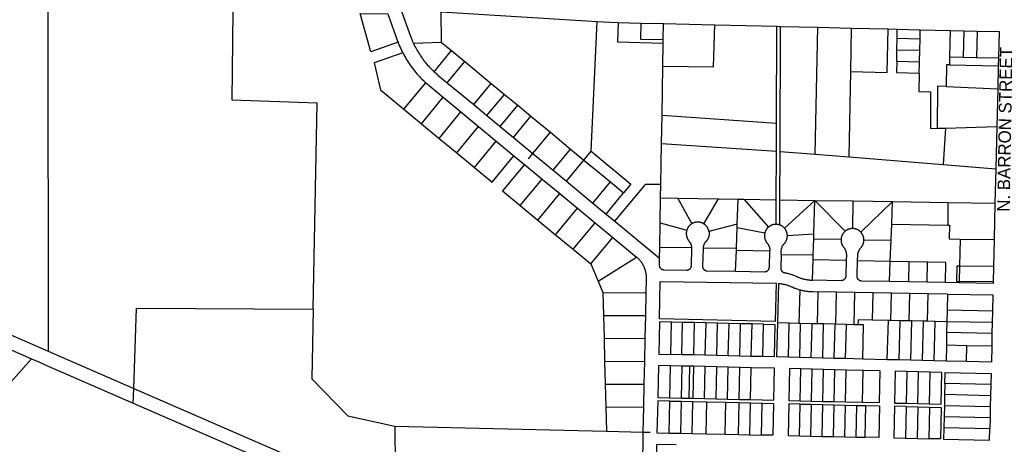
# Model space of a CAD drawing. Header units: feet. Extents: x 1348695 to 1391571, y 443146 to 661817.
# Tile 30 of 58: x 1363599 to 1367899, y 645763 to 647617. Entities that reach past the tile are written whole.
import ezdxf
from ezdxf.enums import TextEntityAlignment as Align

# ---------------------------------------------------------------- set-up
doc = ezdxf.new("R2010")
doc.units = ezdxf.units.FT
doc.header["$MEASUREMENT"] = 0
doc.layers.add('eatpar', color=32, linetype='Continuous')
doc.layers.add('MOT-PHASE 2', color=5, linetype='Continuous')
doc.styles.add('Slanted-Normal', font='font31.shx', dxfattribs={"height": 0.14})

msp = doc.modelspace()

# ---------------------------------------------------------------- linework, layer by layer
at = {"layer": 'eatpar'}
for p, q in [((1363722.125, 647676.75), (1363723.625, 646170.25)), ((1365439.375, 647651.125), (1366121.25, 647609.1875)), ((1365441.875, 647517.9375), (1365439.375, 647651.125)), ((1366095, 647043), (1366121.25, 647609.1875)), ((1366212.5, 647604.9375), (1366312.5, 647602.5625)), ((1366312.5, 647602.5625), (1366411, 647600.25)), ((1366409.875, 647530.25), (1366411, 647600.25)), ((1366411, 647600.25), (1366634.875, 647594.9375)), ((1366634.875, 647594.9375), (1366906, 647588.5)), ((1366904.375, 647165.4375), (1366906, 647588.5)), ((1366906, 647588.5), (1366922.5, 647588.125)), ((1366920.5, 647042.0625), (1366922.5, 647588.125)), ((1366922.5, 647588.125), (1367084.375, 647584.25)), ((1367073.25, 647029.75), (1367084.375, 647584.25)), ((1367084.375, 647584.25), (1367232.125, 647580.75)), ((1367228.375, 647390.75), (1367232.125, 647580.75)), ((1367232.125, 647580.75), (1367392.125, 647576.9375)), ((1367392.125, 647576.9375), (1367432.125, 647576)), ((1367431.375, 647536), (1367432.125, 647576)), ((1367432.125, 647576), (1367532, 647573.625)), ((1367531.25, 647533.625), (1367532, 647573.625)), ((1367532, 647573.625), (1367663, 647570.5)), ((1367663, 647570.5), (1367660.25, 647455.5)), ((1367663, 647570.5), (1367722, 647569.0625)), ((1367722, 647569.0625), (1367719.125, 647454.125)), ((1367722, 647569.0625), (1367781, 647567.6875)), ((1367781, 647567.6875), (1367778.125, 647452.75)), ((1366409.625, 647515.25), (1366409.875, 647530.25)), ((1367430.375, 647486), (1367431.375, 647536)), ((1367431.375, 647536), (1367531.25, 647533.625)), ((1367530.25, 647483.625), (1367531.25, 647533.625)), ((1365441.875, 647517.9375), (1365319.25, 647513.1875)), ((1365409, 647390.1875), (1365485.125, 647482.1875)), ((1365441.875, 647517.9375), (1365485.125, 647482.1875)), ((1365485.125, 647482.1875), (1365542.875, 647434.5)), ((1366408, 647414.5625), (1366409.625, 647515.25)), ((1367429.375, 647436), (1367430.375, 647486)), ((1367430.375, 647486), (1367530.25, 647483.625)), ((1367529.25, 647433.625), (1367530.25, 647483.625)), ((1365466.5, 647341.9375), (1365542.875, 647434.5)), ((1365542.875, 647434.5), (1365658.5, 647338.875)), ((1367429.375, 647436), (1367529.25, 647433.625)), ((1367528.25, 647383.625), (1367529.25, 647433.625)), ((1367660.25, 647455.5), (1367659.375, 647420.5)), ((1367660.25, 647455.5), (1367719.125, 647454.125)), ((1367719.125, 647454.125), (1367778.125, 647452.75)), ((1367778.125, 647452.75), (1367874.125, 647450.4375)), ((1367874.125, 647450.4375), (1367873.25, 647415.4375)), ((1366404.5, 647200.3125), (1366408, 647414.5625)), ((1367221.125, 647017.8125), (1367228.375, 647390.75)), ((1367659.375, 647420.5), (1367873.25, 647415.4375)), ((1367873.25, 647415.4375), (1367870.75, 647315.4375)), ((1365276.75, 647226.3125), (1365373.125, 647341.75)), ((1365466.5, 647341.9375), (1365582.125, 647246.375)), ((1365582.125, 647246.375), (1365658.5, 647338.875)), ((1365658.5, 647338.875), (1365716.375, 647291.0625)), ((1367646.125, 647324.8125), (1367870.75, 647315.4375)), ((1367870.75, 647315.4375), (1367866.75, 647151.3125)), ((1365353.875, 647162.5625), (1365449.375, 647278.1875)), ((1365449.375, 647278.1875), (1365526.5, 647214.5)), ((1365639.875, 647198.625), (1365716.375, 647291.0625)), ((1365716.375, 647291.0625), (1365774.125, 647243.375)), ((1365276.75, 647226.3125), (1365353.875, 647162.5625)), ((1365582.125, 647246.375), (1365639.875, 647198.625)), ((1365697.75, 647150.8125), (1365774.125, 647243.375)), ((1365774.125, 647243.375), (1365832, 647195.5625)), ((1365431, 647098.875), (1365526.5, 647214.5)), ((1365526.5, 647214.5), (1365603.625, 647150.75)), ((1365639.875, 647198.625), (1365697.75, 647150.8125)), ((1365755.5, 647103.0625), (1365832, 647195.5625)), ((1365832, 647195.5625), (1365916.75, 647125.5)), ((1366402.5, 647076.5), (1366404.5, 647200.3125)), ((1366404.5, 647200.3125), (1366904.375, 647165.4375)), ((1365353.875, 647162.5625), (1365431, 647098.875)), ((1365508, 647035.1875), (1365603.625, 647150.75)), ((1365603.625, 647150.75), (1365680.625, 647087.0625)), ((1365697.75, 647150.8125), (1365755.5, 647103.0625)), ((1366903.875, 647043.4375), (1366904.375, 647165.4375)), ((1367606.75, 647142.9375), (1367642.375, 647144.0625)), ((1367642.375, 647144.0625), (1367632.375, 646984.6875)), ((1367642.375, 647144.0625), (1367866.75, 647151.3125)), ((1367866.75, 647151.3125), (1367862.25, 646966.1875)), ((1365431, 647098.875), (1365508, 647035.1875)), ((1365755.5, 647103.0625), (1365840.25, 647033)), ((1365840.25, 647033), (1365916.75, 647125.5)), ((1365916.75, 647125.5), (1366005.375, 647052.1875)), ((1365585.125, 646971.4375), (1365680.625, 647087.0625)), ((1365680.625, 647087.0625), (1365757.75, 647023.375)), ((1365929, 646959.6875), (1366005.375, 647052.1875)), ((1366005.375, 647052.1875), (1366063.125, 647004.4375)), ((1366399.5, 646899.6875), (1366402.5, 647076.5)), ((1366402.5, 647076.5), (1366903.875, 647043.4375)), ((1365508, 647035.1875), (1365585.125, 646971.4375)), ((1365757.75, 647023.375), (1365804, 646985.125)), ((1365821.125, 647009.875), (1365840.25, 647033)), ((1365840.25, 647033), (1365929, 646959.6875)), ((1365986.75, 646911.9375), (1366063.125, 647004.4375)), ((1366063.125, 647004.4375), (1366095, 647043)), ((1366063.125, 647004.4375), (1366178.875, 646908.8125)), ((1366903.125, 646831.0625), (1366903.875, 647043.4375)), ((1366919.625, 646830.8125), (1366920.5, 647042.0625)), ((1366920.5, 647042.0625), (1367073.25, 647029.75)), ((1367073.25, 647029.75), (1367221.125, 647017.8125)), ((1367221.125, 647017.8125), (1367632.375, 646984.6875)), ((1365804, 646985.125), (1365881.125, 646921.4375)), ((1365929, 646959.6875), (1365986.75, 646911.9375)), ((1367632.375, 646984.6875), (1367862.25, 646966.1875)), ((1367862.25, 646966.1875), (1367858.5, 646815.375)), ((1365785.5, 646805.8125), (1365881.125, 646921.4375)), ((1365881.125, 646921.4375), (1365958.125, 646857.75)), ((1365986.75, 646911.9375), (1366102.375, 646816.375)), ((1366102.375, 646816.375), (1366178.875, 646908.8125)), ((1366178.875, 646908.8125), (1366236.625, 646861.0625)), ((1366398.5, 646839.375), (1366399.5, 646899.6875)), ((1365862.625, 646742.125), (1365958.125, 646857.75)), ((1365958.125, 646857.75), (1366035.25, 646794)), ((1366160.125, 646768.625), (1366236.625, 646861.0625)), ((1366396.625, 646729.9375), (1366398.5, 646839.375)), ((1366398.5, 646839.375), (1366473.25, 646838.125)), ((1366473.25, 646838.125), (1366651.5, 646835.1875)), ((1366535.25, 646726.6875), (1366473.25, 646838.125)), ((1366587.25, 646725.625), (1366651.5, 646835.1875)), ((1366651.5, 646835.1875), (1366736.875, 646833.8125)), ((1366733.125, 646723.875), (1366736.875, 646833.8125)), ((1366736.875, 646833.8125), (1366761.875, 646833.375)), ((1366761.875, 646833.375), (1366903.125, 646831.0625)), ((1366761.875, 646833.375), (1366869.75, 646711.75)), ((1366902.75, 646723.5625), (1366903.125, 646831.0625)), ((1366919.25, 646720.5625), (1366919.625, 646830.8125)), ((1366919.625, 646830.8125), (1367072, 646828.3125)), ((1362142.75, 646792.5), (1363650.875, 646136.4375)), ((1365785.5, 646805.8125), (1365862.625, 646742.125)), ((1365939.625, 646678.4375), (1366035.25, 646794)), ((1366035.25, 646794), (1366112.375, 646730.3125)), ((1366102.375, 646816.375), (1366160.125, 646768.625)), ((1366939.5, 646706.75), (1367072, 646828.3125)), ((1367067.875, 646681.625), (1367072, 646828.3125)), ((1367072, 646828.3125), (1367239.375, 646825.5625)), ((1367072, 646828.3125), (1367204, 646693.3125)), ((1367238, 646705.0625), (1367239.375, 646825.5625)), ((1367239.375, 646825.5625), (1367411.375, 646822.75)), ((1367411.375, 646822.75), (1367272.25, 646689.875)), ((1367407.5, 646723.75), (1367411.375, 646822.75)), ((1367411.375, 646822.75), (1367652.375, 646818.75)), ((1367652.375, 646818.75), (1367858.5, 646815.375)), ((1367652.375, 646818.75), (1367652.5, 646719.75)), ((1367858.5, 646815.375), (1367854.875, 646657)), ((1366160.125, 646768.625), (1366198.75, 646736.75)), ((1365862.625, 646742.125), (1365939.625, 646678.4375)), ((1366016.75, 646614.6875), (1366112.375, 646730.3125)), ((1366112.375, 646730.3125), (1366189.375, 646666.625)), ((1366198.75, 646736.75), (1366394.125, 646575.25)), ((1366394.875, 646624.375), (1366396.625, 646729.9375)), ((1366396.625, 646729.9375), (1366512.375, 646697.625)), ((1366733.125, 646723.875), (1366609.375, 646693.0625)), ((1366729.5, 646618.875), (1366732.625, 646709.8125)), ((1366732.625, 646709.8125), (1366733.125, 646723.875)), ((1366732.625, 646709.8125), (1366853.875, 646686.875)), ((1367404.75, 646655.3125), (1367407.5, 646723.75)), ((1367407.5, 646723.75), (1367652.5, 646719.75)), ((1365939.625, 646678.4375), (1366016.75, 646614.6875)), ((1366093.875, 646551), (1366189.375, 646666.625)), ((1366189.375, 646666.625), (1366293.375, 646580.6875)), ((1366952, 646675), (1367067.875, 646681.625)), ((1367065.25, 646590), (1367067.25, 646660.3125)), ((1367067.25, 646660.3125), (1367067.875, 646681.625)), ((1367067.25, 646660.3125), (1367186.375, 646658.3125)), ((1367706.625, 646659.4375), (1367703.5, 646541.5)), ((1367706.625, 646659.4375), (1367854.875, 646657)), ((1366394.125, 646575.25), (1366394.875, 646624.375)), ((1366394.875, 646624.375), (1366533.375, 646622.125)), ((1366583.875, 646621.375), (1366729.5, 646618.875)), ((1366729.25, 646610.5625), (1366729.5, 646618.875)), ((1367286.25, 646654.25), (1367404.75, 646655.3125)), ((1367401.125, 646563.5), (1367404.75, 646655.3125)), ((1367854.875, 646657), (1367852.125, 646538.875)), ((1366016.75, 646614.6875), (1366093.875, 646551)), ((1366125, 646475.6875), (1366293.375, 646580.6875)), ((1366726.125, 646519), (1366729.25, 646610.5625)), ((1366729.25, 646610.5625), (1366875.25, 646608.1875)), ((1366924.75, 646592.3125), (1367065.25, 646590)), ((1367064.625, 646569.8125), (1367065.25, 646590)), ((1366093.875, 646551), (1366125, 646475.6875)), ((1367062.125, 646479.875), (1367064.625, 646569.8125)), ((1367064.625, 646569.8125), (1367208.875, 646567.4375)), ((1367258.75, 646565.8125), (1367401.125, 646563.5)), ((1367397.625, 646473.9375), (1367401, 646561.875)), ((1367401, 646561.875), (1367401.125, 646563.5)), ((1367483.75, 646560.375), (1367401, 646561.875)), ((1367481.875, 646472.4375), (1367483.75, 646560.375)), ((1367563.75, 646559), (1367483.75, 646560.375)), ((1367561.875, 646471), (1367563.75, 646559)), ((1367703.5, 646541.5), (1367701.75, 646474.5625)), ((1367852.125, 646538.875), (1367703.5, 646541.5)), ((1367852.125, 646538.875), (1367850.625, 646471.875)), ((1366125, 646475.6875), (1366145.625, 646425.9375)), ((1367481.875, 646472.4375), (1367397.625, 646473.9375)), ((1367561.875, 646471), (1367481.875, 646472.4375)), ((1367641.875, 646469.5625), (1367561.875, 646471)), ((1367701.625, 646468.5), (1367641.875, 646469.5625)), ((1367701.75, 646474.5625), (1367701.625, 646468.5)), ((1367850.625, 646471.875), (1367701.75, 646474.5625)), ((1366145.625, 646425.9375), (1366335.75, 646425.125)), ((1366145.625, 646425.9375), (1366148.375, 646326.0625)), ((1366333.625, 646325.125), (1366335.75, 646425.125)), ((1367003.625, 646291.1875), (1367007.375, 646437.5625)), ((1367083.625, 646289.25), (1367087.125, 646429.375)), ((1367167.125, 646427.9375), (1367087.125, 646429.375)), ((1367163.625, 646287.3125), (1367167.125, 646427.9375)), ((1367247.125, 646426.5), (1367167.125, 646427.9375)), ((1367243.625, 646285.375), (1367247.125, 646426.5)), ((1367327.125, 646425.0625), (1367247.125, 646426.5)), ((1367324.125, 646305.0625), (1367327.125, 646425.0625)), ((1367407.125, 646423.625), (1367327.125, 646425.0625)), ((1367404.125, 646303.4375), (1367407.125, 646423.625)), ((1367487.125, 646422.25), (1367407.125, 646423.625)), ((1367484.125, 646301.875), (1367487.125, 646422.25)), ((1367567.125, 646420.8125), (1367487.125, 646422.25)), ((1367564, 646300.25), (1367567.125, 646420.8125)), ((1367651.375, 646419.3125), (1367567.125, 646420.8125)), ((1367651.375, 646419.3125), (1367649.75, 646348.5)), ((1366148.375, 646326.0625), (1366333.625, 646325.125)), ((1366148.375, 646326.0625), (1366151.25, 646226.125)), ((1366331.5, 646225.1875), (1366333.625, 646325.125)), ((1367649.75, 646348.5), (1367648.625, 646298.5625)), ((1367847.75, 646344.5625), (1367649.75, 646348.5)), ((1367847.75, 646344.5625), (1367846.625, 646294.5625)), ((1366443, 646155.625), (1366446.125, 646296.875)), ((1366494.25, 646295.6875), (1366446.125, 646296.875)), ((1366491.25, 646154.4375), (1366494.25, 646295.6875)), ((1366546.5, 646294.4375), (1366494.25, 646295.6875)), ((1366543.5, 646153.1875), (1366546.5, 646294.4375)), ((1366596.625, 646293.25), (1366546.5, 646294.4375)), ((1366593.625, 646152), (1366596.625, 646293.25)), ((1366646.875, 646292.0625), (1366596.625, 646293.25)), ((1366643.875, 646150.75), (1366646.875, 646292.0625)), ((1366697.125, 646290.875), (1366646.875, 646292.0625)), ((1366694, 646149.5), (1366697.125, 646290.875)), ((1366747.25, 646289.6875), (1366697.125, 646290.875)), ((1366744.25, 646148.25), (1366747.25, 646289.6875)), ((1366797.5, 646288.4375), (1366747.25, 646289.6875)), ((1366794.5, 646147.0625), (1366797.5, 646288.4375)), ((1366847.625, 646287.25), (1366797.5, 646288.4375)), ((1366844.625, 646145.8125), (1366847.625, 646287.25)), ((1366960, 646292.25), (1366910, 646293.4375)), ((1366956.25, 646143.125), (1366960, 646292.25)), ((1367003.625, 646291.1875), (1366960, 646292.25)), ((1367010, 646291.0625), (1367003.625, 646291.1875)), ((1367006.25, 646141.9375), (1367010, 646291.0625)), ((1367060, 646289.8125), (1367010, 646291.0625)), ((1367056.25, 646140.75), (1367060, 646289.8125)), ((1367083.625, 646289.25), (1367060, 646289.8125)), ((1367110, 646288.625), (1367083.625, 646289.25)), ((1367106.25, 646139.5625), (1367110, 646288.625)), ((1367160, 646287.375), (1367110, 646288.625)), ((1367156.25, 646138.3125), (1367160, 646287.375)), ((1367163.625, 646287.3125), (1367160, 646287.375)), ((1367210, 646286.1875), (1367163.625, 646287.3125)), ((1367206.125, 646137.125), (1367210, 646286.1875)), ((1367243.625, 646285.375), (1367210, 646286.1875)), ((1367260, 646285), (1367243.625, 646285.375)), ((1367392.875, 646303.6875), (1367324.125, 646305.0625)), ((1367388.5, 646132.6875), (1367392.875, 646303.6875)), ((1367404.125, 646303.4375), (1367392.875, 646303.6875)), ((1367443.875, 646302.6875), (1367404.125, 646303.4375)), ((1367439.5, 646131.4375), (1367443.875, 646302.6875)), ((1367484.125, 646301.875), (1367443.875, 646302.6875)), ((1367494.875, 646301.6875), (1367484.125, 646301.875)), ((1367490.5, 646130.1875), (1367494.875, 646301.6875)), ((1367545.875, 646300.625), (1367494.875, 646301.6875)), ((1367541.5, 646129), (1367545.875, 646300.625)), ((1367564, 646300.25), (1367545.875, 646300.625)), ((1367596.875, 646299.625), (1367564, 646300.25)), ((1367592.5, 646127.75), (1367596.875, 646299.625)), ((1367648.625, 646298.5625), (1367596.875, 646299.625)), ((1367648.625, 646298.5625), (1367647.625, 646251.4375)), ((1367846.625, 646294.5625), (1367648.625, 646298.5625)), ((1367846.625, 646294.5625), (1367845.5, 646246.6875)), ((1367647.625, 646251.4375), (1367646.375, 646195.8125)), ((1367845.5, 646246.6875), (1367647.625, 646251.4375)), ((1367845.5, 646246.6875), (1367844.25, 646191)), ((1366151.25, 646226.125), (1366331.5, 646225.1875)), ((1366151.25, 646226.125), (1366154, 646126.1875)), ((1366329.375, 646125.1875), (1366331.5, 646225.1875)), ((1367646.375, 646195.8125), (1367644.75, 646126.5)), ((1367735.875, 646193.625), (1367646.375, 646195.8125)), ((1367734.125, 646124.3125), (1367735.875, 646193.625)), ((1367844.25, 646191), (1367735.875, 646193.625)), ((1363723.625, 646170.25), (1364097.625, 646007.5)), ((1366491.25, 646154.4375), (1366443, 646155.625)), ((1366543.5, 646153.1875), (1366491.25, 646154.4375)), ((1366593.625, 646152), (1366543.5, 646153.1875)), ((1366643.875, 646150.75), (1366593.625, 646152)), ((1366694, 646149.5), (1366643.875, 646150.75)), ((1366744.25, 646148.25), (1366694, 646149.5)), ((1366794.5, 646147.0625), (1366744.25, 646148.25)), ((1366844.625, 646145.8125), (1366794.5, 646147.0625)), ((1367006.25, 646141.9375), (1366956.25, 646143.125)), ((1363650.875, 646136.4375), (1363339.75, 645786.3125)), ((1366154, 646126.1875), (1366329.375, 646125.1875)), ((1366154, 646126.1875), (1366156.875, 646026.3125)), ((1366327.125, 646025.1875), (1366329.375, 646125.1875)), ((1366439.125, 645966.3125), (1366442.125, 646106.0625)), ((1366492.5, 646104.875), (1366442.125, 646106.0625)), ((1366489.5, 645965.125), (1366492.5, 646104.875)), ((1366525.375, 646104.0625), (1366492.5, 646104.875)), ((1366522.375, 645964.375), (1366525.375, 646104.0625)), ((1366542.875, 646103.625), (1366525.375, 646104.0625)), ((1366539.875, 645964), (1366542.875, 646103.625)), ((1366593.125, 646102.4375), (1366542.875, 646103.625)), ((1366590.125, 645962.8125), (1366593.125, 646102.4375)), ((1366643.5, 646101.1875), (1366593.125, 646102.4375)), ((1366640.5, 645961.625), (1366643.5, 646101.1875)), ((1366693.875, 646100), (1366643.5, 646101.1875)), ((1366690.875, 645960.4375), (1366693.875, 646100)), ((1366744.125, 646098.8125), (1366693.875, 646100)), ((1367056.25, 646140.75), (1367006.25, 646141.9375)), ((1367106.25, 646139.5625), (1367056.25, 646140.75)), ((1367156.25, 646138.3125), (1367106.25, 646139.5625)), ((1367206.125, 646137.125), (1367156.25, 646138.3125)), ((1367281.125, 646135.3125), (1367206.125, 646137.125)), ((1367388.5, 646132.6875), (1367281.125, 646135.3125)), ((1367439.5, 646131.4375), (1367388.5, 646132.6875)), ((1367490.5, 646130.1875), (1367439.5, 646131.4375)), ((1367541.5, 646129), (1367490.5, 646130.1875)), ((1367592.5, 646127.75), (1367541.5, 646129)), ((1367644.75, 646126.5), (1367592.5, 646127.75)), ((1367734.125, 646124.3125), (1367644.75, 646126.5)), ((1366741.125, 645959.25), (1366744.125, 646098.8125)), ((1366794.5, 646097.5625), (1366744.125, 646098.8125)), ((1366791.5, 645958.0625), (1366794.5, 646097.5625)), ((1367007.625, 645953), (1367010.625, 646092.3125)), ((1367060.125, 646091.125), (1367010.625, 646092.3125)), ((1367057.125, 645951.875), (1367060.125, 646091.125)), ((1367109.625, 646089.9375), (1367060.125, 646091.125)), ((1367106.625, 645950.6875), (1367109.625, 646089.9375)), ((1367159.125, 646088.75), (1367109.625, 646089.9375)), ((1367156.125, 645949.5625), (1367159.125, 646088.75)), ((1367208.625, 646087.5625), (1367159.125, 646088.75)), ((1367205.625, 645948.4375), (1367208.625, 646087.5625)), ((1367282.875, 646085.75), (1367208.625, 646087.5625)), ((1367279.875, 645946.6875), (1367282.875, 646085.75)), ((1367473.25, 646081.125), (1367470.125, 645942.1875)), ((1367523.5, 646079.875), (1367473.25, 646081.125)), ((1367523.5, 646079.875), (1367520.375, 645941)), ((1367573.875, 646078.625), (1367523.5, 646079.875)), ((1367573.875, 646078.625), (1367570.625, 645939.875)), ((1366156.875, 646026.3125), (1366327.125, 646025.1875)), ((1366156.875, 646026.3125), (1366159.625, 645926.375)), ((1366325, 645925.25), (1366327.125, 646025.1875)), ((1367639.75, 646028.625), (1367638.625, 645980.25)), ((1367840.5, 646023.8125), (1367639.75, 646028.625)), ((1367840.5, 646023.8125), (1367839.375, 645975.375)), ((1364095.5, 645943), (1364097.625, 646007.5)), ((1364097.625, 646007.5), (1365240.625, 645510.25)), ((1367638.625, 645980.25), (1367637.5, 645931.8125)), ((1367839.375, 645975.375), (1367638.625, 645980.25)), ((1367839.375, 645975.375), (1367838.25, 645926.9375)), ((1364095.5, 645943), (1365298, 645419.875)), ((1366435.875, 645812.4375), (1366438.875, 645952.125)), ((1366438.875, 645952.125), (1366489.25, 645950.9375)), ((1366439.125, 645966.3125), (1366489.5, 645965.125)), ((1366486.25, 645811.3125), (1366489.25, 645950.9375)), ((1366489.25, 645950.9375), (1366539.5, 645949.75)), ((1366489.5, 645965.125), (1366522.375, 645964.375)), ((1366522.375, 645964.375), (1366539.875, 645964)), ((1366536.5, 645810.1875), (1366539.5, 645949.75)), ((1366539.5, 645949.75), (1366600.375, 645948.3125)), ((1366539.875, 645964), (1366590.125, 645962.8125)), ((1366590.125, 645962.8125), (1366640.5, 645961.625)), ((1366597.375, 645808.875), (1366600.375, 645948.3125)), ((1366600.375, 645948.3125), (1366682.5, 645946.4375)), ((1366640.5, 645961.625), (1366690.875, 645960.4375)), ((1366679.625, 645807.0625), (1366682.5, 645946.4375)), ((1366682.5, 645946.4375), (1366740.875, 645945.0625)), ((1366690.875, 645960.4375), (1366741.125, 645959.25)), ((1366737.875, 645805.8125), (1366740.875, 645945.0625)), ((1366740.875, 645945.0625), (1366791.25, 645943.875)), ((1366741.125, 645959.25), (1366791.5, 645958.0625)), ((1366788.25, 645804.6875), (1366791.25, 645943.875)), ((1366791.25, 645943.875), (1366841.5, 645942.75)), ((1367004.375, 645800), (1367007.375, 645938.8125)), ((1367007.375, 645938.8125), (1367056.875, 645937.6875)), ((1367007.625, 645953), (1367057.125, 645951.875)), ((1367053.875, 645798.875), (1367056.875, 645937.6875)), ((1367056.875, 645937.6875), (1367106.375, 645936.5)), ((1367057.125, 645951.875), (1367106.625, 645950.6875)), ((1367103.375, 645797.8125), (1367106.375, 645936.5)), ((1367106.375, 645936.5), (1367155.75, 645935.375)), ((1367106.625, 645950.6875), (1367156.125, 645949.5625)), ((1367152.875, 645796.6875), (1367155.75, 645935.375)), ((1367155.75, 645935.375), (1367205.25, 645934.1875)), ((1367156.125, 645949.5625), (1367205.625, 645948.4375)), ((1367202.375, 645795.625), (1367205.25, 645934.1875)), ((1367205.25, 645934.1875), (1367254.75, 645933.0625)), ((1367205.625, 645948.4375), (1367279.875, 645946.6875)), ((1367251.875, 645794.5625), (1367254.75, 645933.0625)), ((1367254.75, 645933.0625), (1367294.75, 645932.125)), ((1367291.75, 645793.6875), (1367294.75, 645932.125)), ((1367470.625, 645928), (1367467.5, 645789.8125)), ((1367470.125, 645942.1875), (1367520.375, 645941)), ((1367470.625, 645928), (1367521.5, 645926.8125)), ((1367520.375, 645941), (1367570.625, 645939.875)), ((1367637.5, 645931.8125), (1367636.375, 645883.4375)), ((1367838.25, 645926.9375), (1367637.5, 645931.8125)), ((1366159.625, 645926.375), (1366325, 645925.25)), ((1366159.625, 645926.375), (1366162.625, 645820.5625)), ((1366322.625, 645816.75), (1366325, 645925.25)), ((1367521.5, 645926.8125), (1367518.25, 645788.6875)), ((1367521.5, 645926.8125), (1367572.25, 645925.625)), ((1367572.25, 645925.625), (1367569.125, 645787.5625)), ((1367838.25, 645926.9375), (1367837.125, 645878.5625)), ((1365237.25, 645842.5), (1366162.625, 645820.5625)), ((1365237.25, 645842.5), (1365240.625, 645510.25)), ((1367636.375, 645883.4375), (1367635.375, 645835)), ((1367837.125, 645878.5625), (1367636.375, 645883.4375)), ((1367837.125, 645878.5625), (1367836, 645830.125)), ((1366162.625, 645820.5625), (1366322.625, 645816.75)), ((1366322.625, 645816.75), (1366352.625, 645816.0625)), ((1366435.875, 645812.4375), (1366486.25, 645811.3125)), ((1366486.25, 645811.3125), (1366536.5, 645810.1875)), ((1366536.5, 645810.1875), (1366597.375, 645808.875)), ((1366597.375, 645808.875), (1366679.625, 645807.0625)), ((1366679.625, 645807.0625), (1366737.875, 645805.8125)), ((1366737.875, 645805.8125), (1366788.25, 645804.6875)), ((1366788.25, 645804.6875), (1366838.625, 645803.5625)), ((1367004.375, 645800), (1367053.875, 645798.875)), ((1367053.875, 645798.875), (1367103.375, 645797.8125)), ((1367836, 645830.125), (1367635.375, 645835)), ((1367103.375, 645797.8125), (1367152.875, 645796.6875)), ((1367152.875, 645796.6875), (1367202.375, 645795.625)), ((1367202.375, 645795.625), (1367251.875, 645794.5625)), ((1367251.875, 645794.5625), (1367291.75, 645793.6875)), ((1367467.5, 645789.8125), (1367518.25, 645788.6875)), ((1367518.25, 645788.6875), (1367569.125, 645787.5625))]:
    msp.add_line(p, q, dxfattribs=at)
for points in [[(1364881.125, 646353.3125), (1364897.75, 647252.9375), (1364527.125, 647265.25), (1364532.25, 647654.25)], [(1365439.375, 647651.125), (1365263.375, 647661.9375), (1365306.25, 647544.6875), (1365308.625, 647538.25), (1365311.125, 647531.8125), (1365313.875, 647525.4375), (1365316.625, 647519.125), (1365319.25, 647513.1875)], [(1365086, 647644.25), (1365206.75, 647642.0625), (1365249.875, 647524.0625), (1365251.75, 647519.0625)], [(1365251.75, 647519.0625), (1365133.125, 647477.5625), (1365086, 647644.25)], [(1366121.25, 647609.1875), (1366176.625, 647605.8125), (1366212.5, 647604.9375)], [(1366212.5, 647604.9375), (1366210.625, 647519.9375), (1366409.625, 647515.25)], [(1366312.5, 647602.5625), (1366309.875, 647532.625), (1366409.875, 647530.25)], [(1366408, 647414.5625), (1366629.5, 647411.5625), (1366634.875, 647594.9375)], [(1367228.375, 647390.75), (1367388.375, 647386.9375), (1367392.125, 647576.9375)], [(1367781, 647567.6875), (1367877, 647565.375), (1367874.125, 647450.4375)], [(1365251.75, 647519.0625), (1365252.625, 647516.6875), (1365255.625, 647509.3125), (1365258.625, 647501.9375), (1365261.75, 647494.6875), (1365265.125, 647487.4375), (1365268.5, 647480.3125), (1365272.125, 647473.1875)], [(1365319.25, 647513.1875), (1365322.375, 647506.625), (1365325.5, 647500.5), (1365328.625, 647494.375), (1365332, 647488.3125), (1365335.375, 647482.3125), (1365338.875, 647476.375), (1365342.5, 647470.5), (1365346.25, 647464.6875), (1365350, 647458.9375), (1365353.875, 647453.25), (1365358, 647447.6875), (1365362, 647442.125), (1365366.25, 647436.6875), (1365370.5, 647431.25), (1365375, 647425.9375), (1365379.375, 647420.75), (1365384, 647415.5625), (1365388.625, 647410.5), (1365393.375, 647405.5), (1365398.25, 647400.5625), (1365403.125, 647395.75), (1365408.125, 647391), (1365409, 647390.1875)], [(1365272.125, 647473.1875), (1365146.875, 647429.375), (1365174.75, 647310.625), (1365276.75, 647226.3125)], [(1365272.125, 647473.1875), (1365275.75, 647466.125), (1365279.5, 647459.1875), (1365283.5, 647452.25), (1365287.5, 647445.4375), (1365291.625, 647438.625), (1365295.875, 647431.9375), (1365300.375, 647425.375), (1365304.875, 647418.8125), (1365309.375, 647412.375), (1365314.125, 647405.9375), (1365319, 647399.6875), (1365324, 647393.4375), (1365329, 647387.3125), (1365334.125, 647381.3125), (1365339.5, 647375.375), (1365344.875, 647369.5), (1365350.25, 647363.75), (1365355.875, 647358.125), (1365361.5, 647352.5625), (1365367.25, 647347.0625), (1365373.125, 647341.75)], [(1367429.375, 647436), (1367428.375, 647386), (1367528.25, 647383.625)], [(1365409, 647390.1875), (1365413.25, 647386.375), (1365418.375, 647381.8125), (1365423.625, 647377.3125), (1365425.625, 647375.6875), (1365466.5, 647341.9375)], [(1367659.375, 647420.5), (1367646.375, 647420.8125), (1367646.125, 647324.8125)], [(1367528.25, 647383.625), (1367526.75, 647303.625), (1367577.75, 647302.4375), (1367576.5, 647141.9375), (1367606.75, 647142.9375)], [(1365373.125, 647341.75), (1365379.125, 647336.5), (1365385.125, 647331.3125), (1365387.375, 647329.4375), (1365449.375, 647278.1875)], [(1367646.125, 647324.8125), (1367608.125, 647326.375), (1367606.75, 647142.9375)], [(1361382.375, 647188.6875), (1363687.5, 646185.9375), (1363723.625, 646170.25)], [(1365585.125, 646971.4375), (1365662.25, 646907.75), (1365757.75, 647023.375)], [(1366095, 647043), (1366268.5, 646899.625), (1366236.625, 646861.0625)], [(1365804, 646985.125), (1365708.5, 646869.5), (1365785.5, 646805.8125)], [(1366198.75, 646736.75), (1366333.375, 646899.6875), (1366399.5, 646899.6875)], [(1366535.25, 646726.6875), (1366533.125, 646725.375), (1366531.75, 646724.375), (1366530.25, 646723.375), (1366528.875, 646722.3125), (1366527.625, 646721.1875), (1366526.25, 646720), (1366525, 646718.8125), (1366523.875, 646717.5625), (1366522.625, 646716.25), (1366521.5, 646714.9375), (1366520.5, 646713.5625), (1366519.375, 646712.125), (1366518.5, 646710.6875), (1366517.5, 646709.1875), (1366516.625, 646707.6875), (1366515.875, 646706.125), (1366515.125, 646704.5625), (1366514.375, 646703), (1366513.75, 646701.375), (1366513.125, 646699.75), (1366512.375, 646697.625)], [(1366587.25, 646725.625), (1366586.125, 646726.3125), (1366584.625, 646727.1875), (1366583.125, 646728), (1366581.5, 646728.75), (1366579.875, 646729.4375), (1366578.25, 646730.125), (1366576.625, 646730.6875), (1366575, 646731.25), (1366573.375, 646731.75), (1366571.625, 646732.125), (1366569.875, 646732.5), (1366568.25, 646732.8125), (1366566.5, 646733.0625), (1366564.75, 646733.25), (1366563, 646733.375), (1366561.25, 646733.4375), (1366559.5, 646733.4375), (1366557.75, 646733.375), (1366556, 646733.25), (1366554.25, 646733.0625), (1366552.5, 646732.8125), (1366550.875, 646732.5), (1366549.125, 646732.1875), (1366547.5, 646731.75), (1366545.75, 646731.25), (1366544.125, 646730.6875), (1366542.5, 646730.125), (1366540.875, 646729.4375), (1366539.25, 646728.75), (1366537.625, 646728), (1366536.125, 646727.1875), (1366535.25, 646726.6875)], [(1366609.375, 646693.0625), (1366609.125, 646694.6875), (1366608.625, 646696.375), (1366608.25, 646698.0625), (1366607.625, 646699.6875), (1366607, 646701.375), (1366606.375, 646702.9375), (1366605.75, 646704.5625), (1366604.875, 646706.125), (1366604.125, 646707.6875), (1366603.25, 646709.1875), (1366602.375, 646710.6875), (1366601.375, 646712.125), (1366600.25, 646713.5), (1366599.25, 646714.875), (1366598.125, 646716.25), (1366597, 646717.5625), (1366595.75, 646718.8125), (1366594.5, 646720), (1366593.125, 646721.1875), (1366591.875, 646722.3125), (1366590.5, 646723.375), (1366589, 646724.375), (1366587.25, 646725.625)], [(1366869.75, 646711.75), (1366867.875, 646710.125), (1366866.625, 646708.9375), (1366865.5, 646707.6875), (1366864.25, 646706.375), (1366863.125, 646705.0625), (1366862.125, 646703.6875), (1366861, 646702.25), (1366860.125, 646700.8125), (1366859.125, 646699.3125), (1366858.25, 646697.8125), (1366857.5, 646696.25), (1366856.75, 646694.6875), (1366856, 646693.125), (1366855.375, 646691.5), (1366854.75, 646689.875), (1366854.125, 646688.1875), (1366853.875, 646686.875)], [(1366902.75, 646723.5625), (1366901.125, 646723.5625), (1366899.375, 646723.5), (1366897.625, 646723.375), (1366895.875, 646723.1875), (1366894.125, 646722.9375), (1366892.5, 646722.625), (1366890.75, 646722.3125), (1366889.125, 646721.875), (1366887.375, 646721.375), (1366885.75, 646720.8125), (1366884.125, 646720.25), (1366882.5, 646719.5625), (1366880.875, 646718.875), (1366879.25, 646718.125), (1366877.75, 646717.3125), (1366876.25, 646716.4375), (1366874.75, 646715.5), (1366873.375, 646714.5), (1366871.875, 646713.5), (1366870.5, 646712.4375), (1366869.75, 646711.75)], [(1366919.25, 646720.5625), (1366918.25, 646720.8125), (1366916.625, 646721.375), (1366915, 646721.875), (1366913.25, 646722.25), (1366911.5, 646722.625), (1366909.875, 646722.9375), (1366908.125, 646723.1875), (1366906.375, 646723.375), (1366904.625, 646723.5), (1366902.75, 646723.5625)], [(1366939.5, 646706.75), (1366938.625, 646707.6875), (1366937.375, 646708.9375), (1366936.125, 646710.125), (1366934.75, 646711.3125), (1366933.5, 646712.4375), (1366932.125, 646713.5), (1366930.625, 646714.5), (1366929.25, 646715.5), (1366927.75, 646716.4375), (1366926.25, 646717.3125), (1366924.75, 646718.125), (1366923.125, 646718.875), (1366921.5, 646719.5625), (1366919.25, 646720.5625)], [(1366952, 646675), (1366951.875, 646676.1875), (1366951.75, 646677.9375), (1366951.625, 646679.625), (1366951.375, 646681.375), (1366951.125, 646683.125), (1366950.75, 646684.8125), (1366950.25, 646686.5), (1366949.875, 646688.1875), (1366949.25, 646689.8125), (1366948.625, 646691.5), (1366948, 646693.0625), (1366947.375, 646694.6875), (1366946.5, 646696.25), (1366945.75, 646697.8125), (1366944.875, 646699.3125), (1366944, 646700.8125), (1366943, 646702.25), (1366941.875, 646703.625), (1366940.875, 646705), (1366939.5, 646706.75)], [(1367238, 646705.0625), (1367235.375, 646705.125), (1367233.625, 646705.0625), (1367231.875, 646704.9375), (1367230.125, 646704.75), (1367228.375, 646704.5), (1367226.75, 646704.1875), (1367225, 646703.875), (1367223.375, 646703.4375), (1367221.625, 646702.9375), (1367220, 646702.375), (1367218.375, 646701.8125), (1367216.75, 646701.125), (1367215.125, 646700.4375), (1367213.5, 646699.6875), (1367212, 646698.875), (1367210.5, 646698), (1367209, 646697.0625), (1367207.625, 646696.0625), (1367206.125, 646695.0625), (1367204.75, 646694), (1367204, 646693.3125)], [(1367272.25, 646689.875), (1367270.375, 646691.6875), (1367269, 646692.875), (1367267.75, 646694), (1367266.375, 646695.0625), (1367264.875, 646696.0625), (1367263.5, 646697.0625), (1367262, 646698), (1367260.5, 646698.875), (1367259, 646699.6875), (1367257.375, 646700.4375), (1367255.75, 646701.125), (1367254.125, 646701.8125), (1367252.5, 646702.375), (1367250.875, 646702.9375), (1367249.25, 646703.4375), (1367247.5, 646703.8125), (1367245.75, 646704.1875), (1367244.125, 646704.5), (1367242.375, 646704.75), (1367240.625, 646704.9375), (1367238, 646705.0625)], [(1367652.5, 646719.75), (1367660.5, 646719.625), (1367658.625, 646660.25), (1367706.625, 646659.4375)], [(1366512.375, 646697.625), (1366512.125, 646696.375), (1366511.625, 646694.6875), (1366511.25, 646693), (1366511, 646691.25), (1366510.75, 646689.5625), (1366510.625, 646687.8125), (1366510.5, 646686.0625), (1366510.375, 646684.3125), (1366510.375, 646682.5625), (1366510.5, 646680.8125), (1366510.625, 646679.0625), (1366510.75, 646677.375), (1366511, 646675.625), (1366511.25, 646673.875), (1366511.625, 646672.1875), (1366512.125, 646670.5), (1366512.5, 646668.8125), (1366513.125, 646667.1875), (1366513.75, 646665.5), (1366514.375, 646663.9375), (1366515, 646662.3125), (1366515.875, 646660.75), (1366516.625, 646659.1875), (1366517.5, 646657.6875), (1366518.375, 646656.1875), (1366519.375, 646654.75), (1366520.5, 646653.375), (1366521.5, 646652), (1366522.625, 646650.5), (1366523.75, 646649.125), (1366524.75, 646647.6875), (1366525.75, 646646.25), (1366526.625, 646644.75), (1366527.5, 646643.25), (1366528.25, 646641.6875), (1366529, 646640.125), (1366529.75, 646638.5), (1366530.375, 646636.875), (1366531, 646635.25), (1366531.5, 646633.5625), (1366531.875, 646631.875), (1366532.375, 646630.1875), (1366532.625, 646628.4375), (1366533, 646626.75), (1366533.25, 646625), (1366533.375, 646623.25), (1366533.375, 646622.125)], [(1366609.375, 646693.0625), (1366609.75, 646691.25), (1366610, 646689.5), (1366610.125, 646687.8125), (1366610.25, 646686.0625), (1366610.375, 646684.3125), (1366610.375, 646682.5625), (1366610.25, 646680.8125), (1366610.125, 646679.0625), (1366610, 646677.3125), (1366609.75, 646675.625), (1366609.5, 646673.875), (1366609.125, 646672.1875), (1366608.625, 646670.5), (1366608.25, 646668.8125), (1366607.625, 646667.125), (1366607, 646665.5), (1366606.375, 646663.875), (1366605.625, 646662.3125), (1366604.875, 646660.75), (1366604.125, 646659.1875), (1366603.25, 646657.6875), (1366602.25, 646656.1875), (1366601.375, 646654.75), (1366600.25, 646653.3125), (1366599.25, 646651.9375), (1366598.125, 646650.625), (1366597, 646649.3125), (1366595.75, 646648.0625), (1366594.625, 646646.75), (1366593.625, 646645.375), (1366592.5, 646643.9375), (1366591.625, 646642.5), (1366590.625, 646641), (1366589.75, 646639.5), (1366589, 646637.9375), (1366588.25, 646636.375), (1366587.5, 646634.8125), (1366586.875, 646633.1875), (1366586.25, 646631.5625), (1366585.625, 646629.875), (1366585.25, 646628.1875), (1366584.75, 646626.5), (1366584.375, 646624.8125), (1366584.125, 646623.0625), (1366583.875, 646621.375)], [(1366853.875, 646686.875), (1366853.25, 646684.8125), (1366852.875, 646683.125), (1366852.625, 646681.375), (1366852.375, 646679.6875), (1366852.25, 646677.9375), (1366852.125, 646676.1875), (1366852, 646674.4375), (1366852, 646672.6875), (1366852.125, 646670.9375), (1366852.25, 646669.1875), (1366852.375, 646667.5), (1366852.625, 646665.75), (1366852.875, 646664), (1366853.25, 646662.3125), (1366853.75, 646660.625), (1366854.125, 646658.9375), (1366854.75, 646657.3125), (1366855.375, 646655.625), (1366856, 646654.0625), (1366856.625, 646652.4375), (1366857.5, 646650.875), (1366858.25, 646649.3125), (1366859.125, 646647.8125), (1366860, 646646.3125), (1366861, 646644.875), (1366862.125, 646643.5), (1366863.125, 646642.125), (1366864.375, 646640.625), (1366865.5, 646639.25), (1366866.5, 646637.8125), (1366867.5, 646636.375), (1366868.375, 646634.875), (1366869.25, 646633.375), (1366870, 646631.8125), (1366870.75, 646630.25), (1366871.5, 646628.625), (1366872.125, 646627), (1366872.75, 646625.375), (1366873.25, 646623.6875), (1366873.625, 646622), (1366874.125, 646620.3125), (1366874.375, 646618.5625), (1366874.75, 646616.875), (1366875, 646615.125), (1366875.125, 646613.375), (1366875.25, 646611.6875), (1366875.25, 646609.9375), (1366875.25, 646608.1875)], [(1366924.75, 646592.3125), (1366925.125, 646606.75), (1366925.25, 646608), (1366925.375, 646609.75), (1366925.5, 646611.5), (1366925.75, 646613.1875), (1366926, 646614.9375), (1366926.375, 646616.625), (1366926.875, 646618.3125), (1366927.25, 646620), (1366927.875, 646621.6875), (1366928.5, 646623.3125), (1366929.125, 646624.9375), (1366929.875, 646626.5), (1366930.625, 646628.0625), (1366931.375, 646629.625), (1366932.25, 646631.125), (1366933.25, 646632.625), (1366934.125, 646634.0625), (1366935.25, 646635.5), (1366936.25, 646636.875), (1366937.375, 646638.1875), (1366938.625, 646639.4375), (1366939.75, 646640.75), (1366940.875, 646642.0625), (1366941.875, 646643.4375), (1366943, 646644.875), (1366943.875, 646646.3125), (1366944.875, 646647.8125), (1366945.75, 646649.3125), (1366946.5, 646650.875), (1366947.25, 646652.4375), (1366948, 646654), (1366948.625, 646655.625), (1366949.25, 646657.25), (1366949.875, 646658.9375), (1366950.25, 646660.625), (1366950.75, 646662.3125), (1366951.125, 646664), (1366951.375, 646665.75), (1366951.625, 646667.4375), (1366951.75, 646669.1875), (1366951.875, 646670.9375), (1366952, 646672.6875), (1366952, 646675)], [(1367186.375, 646658.3125), (1367186.25, 646656), (1367186.25, 646654.25), (1367186.375, 646652.5), (1367186.5, 646650.75), (1367186.625, 646649.0625), (1367186.875, 646647.3125), (1367187.125, 646645.5625), (1367187.5, 646643.875), (1367188, 646642.1875), (1367188.375, 646640.5), (1367189, 646638.875), (1367189.625, 646637.1875), (1367190.25, 646635.625), (1367190.875, 646634), (1367191.75, 646632.4375), (1367192.5, 646630.875), (1367193.375, 646629.375), (1367194.25, 646627.875), (1367195.25, 646626.4375), (1367196.375, 646625.0625), (1367197.375, 646623.6875), (1367198.625, 646622.125), (1367199.75, 646620.75), (1367200.75, 646619.3125), (1367201.75, 646617.875), (1367202.625, 646616.375), (1367203.5, 646614.875), (1367204.25, 646613.3125), (1367205, 646611.75), (1367205.75, 646610.125), (1367206.375, 646608.5), (1367207, 646606.875), (1367207.5, 646605.1875), (1367207.875, 646603.5), (1367208.375, 646601.8125), (1367208.625, 646600.0625), (1367209, 646598.375), (1367209.25, 646596.625), (1367209.375, 646594.875), (1367209.5, 646593.1875), (1367209.5, 646591.4375), (1367209.5, 646589.6875), (1367208.875, 646567.4375)], [(1367204, 646693.3125), (1367202.125, 646691.6875), (1367200.875, 646690.5), (1367199.75, 646689.25), (1367198.5, 646687.9375), (1367197.375, 646686.625), (1367196.375, 646685.25), (1367195.25, 646683.8125), (1367194.375, 646682.375), (1367193.375, 646680.875), (1367192.5, 646679.375), (1367191.75, 646677.8125), (1367191, 646676.25), (1367190.25, 646674.6875), (1367189.625, 646673.0625), (1367189, 646671.4375), (1367188.375, 646669.75), (1367188, 646668.0625), (1367187.5, 646666.375), (1367187.125, 646664.6875), (1367186.875, 646662.9375), (1367186.625, 646661.25), (1367186.5, 646659.5), (1367186.375, 646658.3125)], [(1367286.25, 646654.25), (1367286.25, 646656), (1367286.125, 646657.75), (1367286, 646659.5), (1367285.875, 646661.1875), (1367285.625, 646662.9375), (1367285.375, 646664.6875), (1367285, 646666.375), (1367284.5, 646668.0625), (1367284.125, 646669.75), (1367283.5, 646671.375), (1367282.875, 646673.0625), (1367282.25, 646674.625), (1367281.625, 646676.25), (1367280.75, 646677.8125), (1367280, 646679.375), (1367279.125, 646680.875), (1367278.25, 646682.375), (1367277.25, 646683.8125), (1367276.125, 646685.1875), (1367275.125, 646686.5625), (1367274, 646687.9375), (1367272.25, 646689.875)], [(1366533.375, 646622.125), (1366533.5, 646619.8125), (1366533.5, 646618.0625), (1366531.375, 646541.9375), (1366531.25, 646540.6875), (1366531.125, 646539.6875), (1366531, 646538.625), (1366530.75, 646537.625), (1366530.5, 646536.625), (1366530.125, 646535.625), (1366529.75, 646534.625), (1366529.375, 646533.6875), (1366528.875, 646532.75), (1366528.375, 646531.875), (1366527.75, 646531), (1366527.125, 646530.125), (1366526.5, 646529.3125), (1366525.75, 646528.5625), (1366525, 646527.8125), (1366524, 646526.9375), (1366523.125, 646526.25), (1366522.25, 646525.6875), (1366521.375, 646525.125), (1366520.5, 646524.625), (1366519.25, 646524.0625), (1366518.25, 646523.625), (1366517.25, 646523.3125), (1366516.25, 646523.0625), (1366515.25, 646522.8125), (1366514.125, 646522.625), (1366513.125, 646522.5), (1366512.125, 646522.4375), (1366511, 646522.5), (1366413, 646524.0625), (1366412, 646524.125), (1366410.875, 646524.25), (1366409.875, 646524.4375), (1366408.875, 646524.6875), (1366407.875, 646525), (1366406.875, 646525.3125), (1366405.625, 646525.875), (1366404.625, 646526.3125), (1366403.75, 646526.8125), (1366402.875, 646527.375), (1366401.75, 646528.1875), (1366400.875, 646528.8125), (1366400.125, 646529.5625), (1366399.375, 646530.3125), (1366398.5, 646531.3125), (1366397.75, 646532.125), (1366397.25, 646533), (1366396.625, 646533.875), (1366396.125, 646534.8125), (1366395.625, 646535.75), (1366395.25, 646536.6875), (1366394.875, 646537.6875), (1366394.625, 646538.6875), (1366394.375, 646539.6875), (1366394.125, 646540.75), (1366394, 646541.75), (1366393.875, 646542.8125), (1366393.875, 646544.25), (1366394.125, 646575.25)], [(1366583.875, 646621.375), (1366583.75, 646619.625), (1366583.625, 646617.875), (1366583.5, 646616.625), (1366581.375, 646541.5625), (1366581.375, 646540.5), (1366581.375, 646539.4375), (1366581.5, 646538.4375), (1366581.75, 646537.375), (1366581.875, 646536.375), (1366582.25, 646535.375), (1366582.5, 646534.375), (1366582.875, 646533.375), (1366583.25, 646532.4375), (1366583.75, 646531.5), (1366584.25, 646530.5625), (1366584.875, 646529.6875), (1366585.5, 646528.875), (1366586.125, 646528.0625), (1366586.875, 646527.25), (1366587.625, 646526.5), (1366588.375, 646525.8125), (1366589.125, 646525.125), (1366590, 646524.5625), (1366590.875, 646523.9375), (1366591.75, 646523.4375), (1366592.75, 646522.9375), (1366593.75, 646522.5625), (1366595, 646522.0625), (1366596, 646521.75), (1366597, 646521.5), (1366598, 646521.25), (1366599.125, 646521.125), (1366600.125, 646521.0625), (1366726.125, 646519)], [(1367258.75, 646565.8125), (1367259.375, 646588.25), (1367259.5, 646589.5), (1367259.625, 646591.25), (1367259.75, 646593), (1367260, 646594.6875), (1367260.25, 646596.4375), (1367260.625, 646598.125), (1367261.125, 646599.8125), (1367261.5, 646601.5), (1367262.125, 646603.1875), (1367262.75, 646604.8125), (1367263.375, 646606.4375), (1367264.125, 646608), (1367264.875, 646609.5625), (1367265.625, 646611.125), (1367266.5, 646612.625), (1367267.5, 646614.125), (1367268.375, 646615.5625), (1367269.5, 646617), (1367270.5, 646618.375), (1367271.625, 646619.6875), (1367272.875, 646621), (1367274, 646622.3125), (1367275.125, 646623.625), (1367276.125, 646625), (1367277.25, 646626.4375), (1367278.125, 646627.875), (1367279.125, 646629.375), (1367280, 646630.875), (1367280.75, 646632.4375), (1367281.5, 646634), (1367282.25, 646635.5625), (1367282.875, 646637.1875), (1367283.5, 646638.8125), (1367284.125, 646640.5), (1367284.5, 646642.1875), (1367285, 646643.875), (1367285.375, 646645.5625), (1367285.625, 646647.3125), (1367285.875, 646649), (1367286, 646650.75), (1367286.125, 646652.5), (1367286.25, 646654.25)], [(1366335.75, 646425.125), (1366337, 646485.625), (1366337, 646487.6875), (1366337, 646489.8125), (1366337, 646491.875), (1366336.875, 646494), (1366336.75, 646496.0625), (1366336.625, 646498.1875), (1366336.375, 646500.25), (1366336.125, 646502.3125), (1366335.875, 646504.4375), (1366335.625, 646506.5), (1366335.25, 646508.5625), (1366334.875, 646510.625), (1366334.5, 646512.6875), (1366334, 646514.6875), (1366333.5, 646516.75), (1366333, 646518.8125), (1366332.5, 646520.8125), (1366331.875, 646522.8125), (1366331.25, 646524.8125), (1366330.625, 646526.8125), (1366329.875, 646528.75), (1366329.25, 646530.75), (1366328.5, 646532.6875), (1366327.625, 646534.625), (1366326.875, 646536.5625), (1366326, 646538.4375), (1366325.125, 646540.375), (1366324.125, 646542.25), (1366323.125, 646544.125), (1366322.125, 646545.9375), (1366321.125, 646547.75), (1366320.125, 646549.5625), (1366319, 646551.375), (1366317.875, 646553.125), (1366316.75, 646554.875), (1366315.625, 646556.625), (1366314.375, 646558.3125), (1366313.125, 646560), (1366311.875, 646561.6875), (1366310.5, 646563.3125), (1366309.25, 646564.9375), (1366307.875, 646566.5625), (1366306.5, 646568.125), (1366305.125, 646569.6875), (1366303.625, 646571.1875), (1366302.25, 646572.6875), (1366300.75, 646574.1875), (1366299.25, 646575.625), (1366297.625, 646577.0625), (1366296.125, 646578.4375), (1366294.5, 646579.8125), (1366293.375, 646580.6875)], [(1366726.125, 646519), (1366852.875, 646516.875), (1366854, 646516.875), (1366855, 646516.9375), (1366856, 646517.0625), (1366857.125, 646517.25), (1366858.125, 646517.5), (1366859.125, 646517.75), (1366860.125, 646518.0625), (1366861.125, 646518.5), (1366862.375, 646519.0625), (1366863.25, 646519.5625), (1366864.125, 646520.125), (1366865, 646520.6875), (1366865.875, 646521.375), (1366866.875, 646522.25), (1366867.625, 646523), (1366868.375, 646523.75), (1366869, 646524.5625), (1366869.625, 646525.4375), (1366870.25, 646526.3125), (1366870.75, 646527.1875), (1366871.25, 646528.125), (1366871.625, 646529.0625), (1366872, 646530.0625), (1366872.375, 646531.0625), (1366872.625, 646532.0625), (1366872.875, 646533.0625), (1366873, 646534.125), (1366873.125, 646535.125), (1366873.25, 646536.3125), (1366875.25, 646608.1875)], [(1366924.75, 646592.3125), (1366923.125, 646532.75), (1366923.125, 646530.625), (1366923.25, 646529.625), (1366923.5, 646528.5625), (1366923.625, 646527.5625), (1366924, 646526.5625), (1366924.25, 646525.5625), (1366924.625, 646524.5625), (1366925, 646523.625), (1366925.5, 646522.6875), (1366926, 646521.75), (1366926.625, 646520.875), (1366927.25, 646520.0625), (1366927.875, 646519.25), (1366928.625, 646518.4375), (1366929.375, 646517.6875), (1366930.125, 646517), (1366930.875, 646516.3125), (1366931.75, 646515.75), (1366932.625, 646515.125), (1366933.5, 646514.625), (1366934.5, 646514.125), (1366935.5, 646513.75), (1366936.75, 646513.25), (1366937.75, 646512.9375), (1366938.75, 646512.6875), (1366940.875, 646512.25), (1366944.75, 646511.5), (1366948.625, 646510.6875), (1366952.5, 646509.75), (1366956.25, 646508.8125), (1366960, 646507.8125), (1366963.875, 646506.6875), (1366967.625, 646505.5625), (1366971.25, 646504.3125), (1366975, 646503.0625), (1366978.75, 646501.6875), (1366982.375, 646500.3125), (1366986, 646498.8125), (1366989.625, 646497.25), (1366993.25, 646495.6875), (1366995.375, 646494.625), (1366998.25, 646493.4375), (1367001, 646492.25), (1367003.875, 646491.1875), (1367006.75, 646490.125), (1367009.625, 646489.125), (1367012.5, 646488.125), (1367015.5, 646487.25), (1367018.375, 646486.375), (1367021.375, 646485.5625), (1367024.25, 646484.8125), (1367027.25, 646484.125), (1367030.25, 646483.5), (1367033.25, 646482.875), (1367036.25, 646482.3125), (1367039.25, 646481.875), (1367042.25, 646481.4375), (1367045.375, 646481), (1367048.375, 646480.6875), (1367051.375, 646480.4375), (1367054.5, 646480.1875), (1367057.5, 646480), (1367060.5, 646479.875), (1367062.125, 646479.875)], [(1367208.875, 646567.4375), (1367206.875, 646497.125), (1367206.75, 646495.5), (1367206.625, 646494.5), (1367206.375, 646493.4375), (1367206.25, 646492.4375), (1367205.875, 646491.4375), (1367205.5, 646490.4375), (1367205.125, 646489.5), (1367204.75, 646488.5625), (1367204.25, 646487.625), (1367203.625, 646486.75), (1367203, 646485.875), (1367202.375, 646485.0625), (1367201.75, 646484.25), (1367201, 646483.5), (1367200.25, 646482.75), (1367199.5, 646482.0625), (1367198.625, 646481.4375), (1367197.75, 646480.875), (1367196.875, 646480.3125), (1367196, 646479.8125), (1367195, 646479.375), (1367193.75, 646478.8125), (1367192.75, 646478.5), (1367191.75, 646478.1875), (1367190.625, 646478), (1367189.625, 646477.8125), (1367188.625, 646477.6875), (1367187.625, 646477.625), (1367186.5, 646477.625), (1367062.125, 646479.875)], [(1367397.625, 646473.9375), (1367275.625, 646476.125), (1367274.625, 646476.1875), (1367273.5, 646476.3125), (1367272.5, 646476.5625), (1367271.5, 646476.8125), (1367270.5, 646477.125), (1367269.25, 646477.625), (1367268.25, 646478), (1367267.25, 646478.5), (1367266.375, 646479), (1367265.5, 646479.625), (1367264.625, 646480.1875), (1367263.875, 646480.875), (1367263.125, 646481.5625), (1367262.375, 646482.3125), (1367261.625, 646483.125), (1367261, 646483.9375), (1367260.375, 646484.75), (1367259.75, 646485.625), (1367259.25, 646486.5625), (1367258.75, 646487.5), (1367258.375, 646488.4375), (1367258, 646489.4375), (1367257.75, 646490.4375), (1367257.375, 646491.4375), (1367257.25, 646492.4375), (1367257, 646493.5), (1367256.875, 646494.5), (1367256.875, 646495.5625), (1367256.875, 646496.625), (1367258.75, 646565.8125)], [(1367641.875, 646469.5625), (1367643.75, 646557.5625), (1367563.75, 646559)], [(1367703.5, 646541.5), (1367692.5, 646541.6875), (1367690.75, 646474.75), (1367701.75, 646474.5625)], [(1366396.75, 646474.3125), (1366902.375, 646466.0625), (1366898.25, 646298.625), (1366393.25, 646310.875), (1366396.75, 646474.3125)], [(1366910, 646293.4375), (1366914.375, 646465.4375), (1366916.625, 646465.25), (1366919.625, 646464.9375), (1366922.75, 646464.5625), (1366925.75, 646464.125), (1366928.75, 646463.625), (1366931.75, 646463.0625), (1366934.75, 646462.5), (1366937.75, 646461.875), (1366940.75, 646461.1875), (1366943.625, 646460.4375), (1366946.625, 646459.625), (1366949.5, 646458.8125), (1366952.5, 646457.875), (1366955.375, 646456.9375), (1366958.25, 646455.9375), (1366961.125, 646454.875), (1366964, 646453.8125), (1366966.875, 646452.625), (1366969.625, 646451.4375), (1366972.375, 646450.1875), (1366975.875, 646448.625), (1366979.5, 646447.0625), (1366983.125, 646445.5625), (1366986.75, 646444.1875), (1366990.5, 646442.8125), (1366994.25, 646441.5625), (1366997.875, 646440.3125), (1367001.625, 646439.1875), (1367005.5, 646438.0625), (1367007.375, 646437.5625)], [(1367850.625, 646471.875), (1367850.5, 646465.875), (1367701.625, 646468.5)], [(1367007.375, 646437.5625), (1367009.25, 646437.0625), (1367013, 646436.125), (1367016.875, 646435.1875), (1367020.75, 646434.375), (1367024.625, 646433.625), (1367028.5, 646432.9375), (1367032.375, 646432.3125), (1367036.25, 646431.75), (1367040.125, 646431.3125), (1367044, 646430.875), (1367047.875, 646430.5), (1367051.875, 646430.25), (1367055.75, 646430.0625), (1367059.625, 646429.875), (1367061.125, 646429.875), (1367063.5, 646429.8125), (1367087.125, 646429.375)], [(1367651.375, 646419.3125), (1367849.375, 646415.875), (1367847.75, 646344.5625)], [(1364097.625, 646007.5), (1364109, 646358.125), (1364881.125, 646353.3125)], [(1364881.125, 646353.3125), (1364875.375, 646048.3125), (1365032, 645888.0625), (1365237.25, 645842.5)], [(1366446.125, 646296.875), (1366392.875, 646298.1875), (1366389.875, 646156.875), (1366443, 646155.625)], [(1366847.625, 646287.25), (1366897.875, 646286), (1366894.25, 646144.625), (1366844.625, 646145.8125)], [(1366956.25, 646143.125), (1366906.25, 646144.375), (1366910, 646293.4375)], [(1367324.125, 646305.0625), (1367260.5, 646306.3125), (1367260, 646285)], [(1367281.125, 646135.3125), (1367284.875, 646284.375), (1367260, 646285)], [(1367844.25, 646191), (1367842.75, 646121.6875), (1367734.125, 646124.3125)], [(1363650.875, 646136.4375), (1363686, 646121.1875), (1363723.75, 646104.75), (1364095.5, 645943)], [(1366442.125, 646106.0625), (1366388.875, 646107.375), (1366385.875, 645967.5625), (1366439.125, 645966.3125)], [(1366791.5, 645958.0625), (1366892.25, 645955.75), (1366895.125, 646095.125), (1366794.5, 646097.5625)], [(1367010.625, 646092.3125), (1366961.125, 646093.5), (1366958.125, 645954.1875), (1367007.625, 645953)], [(1367279.875, 645946.6875), (1367354.125, 645944.9375), (1367357, 646083.9375), (1367282.875, 646085.75)], [(1367473.25, 646081.125), (1367423, 646082.3125), (1367420, 645943.375), (1367470.125, 645942.1875)], [(1367570.625, 645939.875), (1367623.5, 645938.625), (1367626.625, 646077.375), (1367573.875, 646078.625)], [(1367639.75, 646028.625), (1367640.875, 646077.0625), (1367841.625, 646072.1875), (1367840.5, 646023.8125)], [(1366438.875, 645952.125), (1366385.5, 645953.375), (1366382.5, 645813.625), (1366435.875, 645812.4375)], [(1366838.625, 645803.5625), (1366840, 645873.125), (1366841.5, 645942.75)], [(1366841.5, 645942.75), (1366891.875, 645941.5625), (1366888.875, 645802.5), (1366838.625, 645803.5625)], [(1367007.375, 645938.8125), (1366957.875, 645940), (1366954.875, 645801.0625), (1367004.375, 645800)], [(1367294.75, 645932.125), (1367353.75, 645930.75), (1367350.75, 645792.375), (1367291.75, 645793.6875)], [(1367470.625, 645928), (1367419.75, 645929.1875), (1367416.75, 645790.9375), (1367467.5, 645789.8125)], [(1367572.25, 645925.625), (1367623.125, 645924.4375), (1367620, 645786.4375), (1367569.125, 645787.5625)], [(1366312.25, 645044.0625), (1366322, 645790.0625), (1366322.625, 645816.75)], [(1367635.375, 645835), (1367634.25, 645786.125), (1367835, 645781.75), (1367836, 645830.125)], [(1366379.625, 645614.125), (1366381.625, 645764.125), (1366465.625, 645762.25)]]:
    msp.add_lwpolyline(points, dxfattribs=at)

# ---------------------------------------------------------------- texts
at = {"layer": 'MOT-PHASE 2', "style": 'Slanted-Normal'}
msp.add_text('N. BARRON STREET', height=55, rotation=89, dxfattribs=at).set_placement((1367901.6816, 647138.3712), align=Align.MIDDLE_CENTER)

doc.saveas('drawing.dxf')
